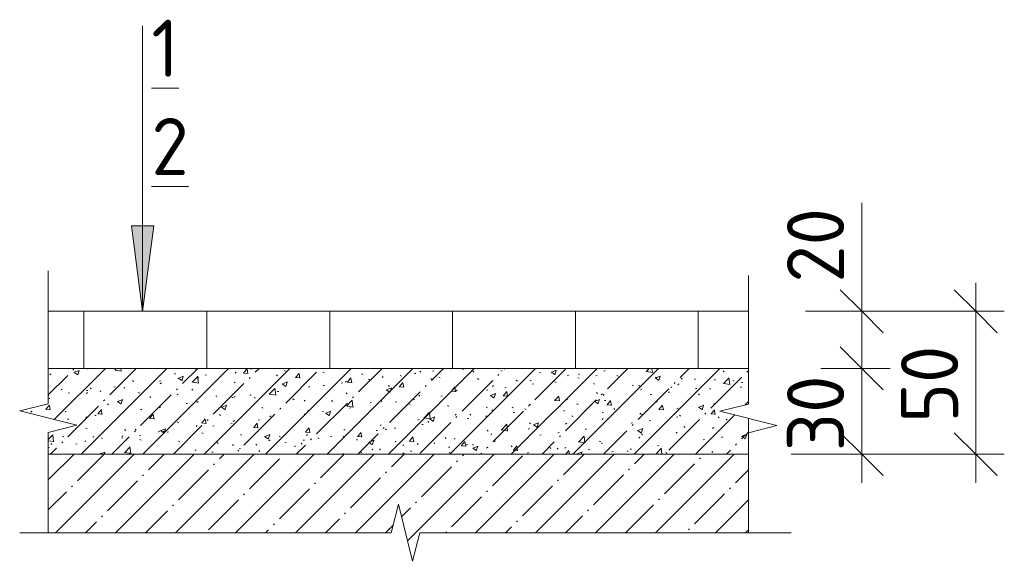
# Model space of a CAD drawing. Header units: millimetres. Extents: x 786 to 42540, y -7760 to 3796.
# Tile 47 of 256: x 11327 to 11672, y 3383 to 3573. Entities that reach past the tile are written whole.
import ezdxf

# ---------------------------------------------------------------- set-up
doc = ezdxf.new("R2010")
doc.units = ezdxf.units.MM
for name, color, linetype, lineweight in [('A-ANNO-DIMS', 7, 'Continuous', 5), ('A-ANNO-DIMS-10', 7, 'Continuous', 5), ('A-ANNO-NOTE', 7, 'Continuous', 5), ('A-DETL', 7, 'Continuous', 25), ('A-DETL-GENF', 7, 'Continuous', 13), ('G-ANNO-TEXT', 7, 'Continuous', 5)]:
    doc.layers.add(name, color=color, linetype=linetype, lineweight=lineweight)
doc.styles.add('GOST Common_1', font='GOST_Common.ttf', dxfattribs={"height": 20})
doc.dimstyles.new('2_мм_1', dxfattribs={"dimscale": 304.8, "dimtxt": 20.1143, "dimasz": 0.049213, "dimexe": 0.032808, "dimexo": 0.049213, "dimgap": 0, "dimtad": 1, "dimdec": 0, "dimdsep": 46, "dimtxsty": 'GOST Common_1', "dimblk1": 'OBLIQUE', "dimblk2": 'OBLIQUE', "dimsah": 1, "dimcen": 0.09, "dimdle": 0.032808, "dimadec": 5, "dimazin": 2, "dimtfac": 1, "dimtdec": 4, "dimtix": 1, "dimtmove": 0, "dimatfit": 3, "dimfxl": 1, "dimtvp": 1, "dimtolj": 1, "dimtzin": 0, "dimarcsym": 2})
doc.dimstyles.new('2_мм_2', dxfattribs={"dimscale": 304.8, "dimtxt": 20.1143, "dimasz": 0.049213, "dimexe": 0.032808, "dimexo": 0.049213, "dimgap": 0, "dimtad": 1, "dimdec": 0, "dimdsep": 46, "dimtxsty": 'GOST Common_1', "dimblk1": 'OBLIQUE', "dimblk2": 'OBLIQUE', "dimsah": 1, "dimcen": 0.09, "dimdle": 0.032808, "dimadec": 5, "dimazin": 2, "dimtfac": 1, "dimtdec": 4, "dimtix": 1, "dimtmove": 1, "dimatfit": 3, "dimfxl": 1, "dimtvp": 1, "dimtolj": 1, "dimtzin": 0, "dimarcsym": 2})

# ---------------------------------------------------------------- blocks, each defined once
blk = doc.blocks.new('Линия разрыва - М 1_5-7463873-Пол_Тип 17_3_лестница_ копия 3')
at = {"layer": 'A-DETL-GENF', "lineweight": 5}
for p, q in [((1042.32, 3476), (1042.32, 3483.5)), ((1042.32, 3476), (1042.32, 3438.48)), ((1042.32, 3438.48), (1032.32, 3435.98)), ((1032.32, 3435.98), (1052.32, 3430.98)), ((1052.32, 3430.98), (1042.32, 3428.48)), ((1042.32, 3428.48), (1042.32, 3393.47))]:
    blk.add_line(p, q, dxfattribs=at)
blk = doc.blocks.new('Линия разрыва - М 1_5-5862311-Пол_Тип 17_3_лестница_ копия 3')
at = {"layer": 'A-DETL-GENF', "lineweight": 5}
for p, q in [((797.32, 3477.57), (797.32, 3485.07)), ((797.32, 3438.57), (797.32, 3477.57)), ((787.32, 3436.07), (797.32, 3438.57)), ((807.32, 3431.07), (787.32, 3436.07)), ((797.32, 3428.57), (807.32, 3431.07)), ((797.32, 3393.47), (797.32, 3428.57))]:
    blk.add_line(p, q, dxfattribs=at)
blk = doc.blocks.new('Линия разрыва - М 1_5-7504160-Пол_Тип 17_3_лестница_ копия 3')
at = {"layer": 'A-DETL-GENF', "lineweight": 5}
for p, q in [((919.82, 3403.47), (917.32, 3393.47)), ((924.82, 3383.47), (919.82, 3403.47)), ((794.82, 3393.47), (787.32, 3393.47)), ((917.32, 3393.47), (794.82, 3393.47)), ((927.32, 3393.47), (924.82, 3383.47)), ((1049.82, 3393.47), (927.32, 3393.47)), ((1049.82, 3393.47), (1057.32, 3393.47))]:
    blk.add_line(p, q, dxfattribs=at)
blk = doc.blocks.new('Стрелка 15гр_черная - Стрелка 15гр_ черная-5862130-Пол_Тип 17_3_лестница_ копия 3')
at = {"layer": 'A-ANNO-NOTE'}
blk.add_hatch(color=256, dxfattribs=at).paths.add_polyline_path([(826.39, 3500.89), (834.29, 3500.89), (830.34, 3470.89)])
for p, q in [((830.34, 3470.89), (830.34, 3570.89)), ((830.34, 3470.89), (826.39, 3500.89)), ((826.39, 3500.89), (834.29, 3500.89)), ((826.39, 3500.89), (830.34, 3470.89)), ((834.29, 3500.89), (826.39, 3500.89)), ((830.34, 3470.89), (834.29, 3500.89)), ((830.34, 3470.89), (834.29, 3500.89))]:
    blk.add_line(p, q, dxfattribs=at)
blk = doc.blocks.new('DIMBLOCK30-Пол_Тип 17_3_лестница_ копия 3')
at = {"layer": 'A-ANNO-DIMS-10', "transparency": 16777216}
for p, q in [((11621.8, 3508.95), (11621.8, 3470.99)), ((11621.8, 3480.97), (11621.8, 3450.97)), ((11607.55, 3470.97), (11631.8, 3470.97)), ((11621.8, 3470.97), (11607.55, 3470.97)), ((11621.8, 3470.99), (11621.8, 3460.97)), ((11607.55, 3450.97), (11631.8, 3450.97)), ((11621.8, 3450.97), (11607.55, 3450.97))]:
    blk.add_line(p, q, dxfattribs=at)
at = {"layer": 'A-ANNO-DIMS-10', "lineweight": 25, "transparency": 16777216}
for p, q in [((11621.8, 3470.97), (11614.3, 3478.47)), ((11621.8, 3470.97), (11629.3, 3463.47)), ((11621.8, 3450.97), (11614.3, 3458.47)), ((11621.8, 3450.97), (11629.3, 3443.47))]:
    blk.add_line(p, q, dxfattribs=at)
at = {"layer": 'A-ANNO-DIMS-10', "color": 0, "transparency": 16777216, "insert": (11595.66, 3480.99), "char_height": 20, "width": 33.5466, "attachment_point": 1, "rotation": 90, "line_spacing_factor": 1.022761, "style": 'GOST Common_1'}
blk.add_mtext('20', dxfattribs=at)
blk = doc.blocks.new('_Oblique')
at = {"color": 0, "linetype": 'ByBlock', "lineweight": -2}
blk.add_line((-0.5, -0.5), (0.5, 0.5), dxfattribs=at)
blk = doc.blocks.new('DIMBLOCK31-Пол_Тип 17_3_лестница_ копия 3')
at = {"layer": 'A-ANNO-DIMS-10', "lineweight": 25, "transparency": 16777216}
for p, q in [((11621.8, 3450.97), (11614.3, 3458.47)), ((11621.8, 3450.97), (11629.3, 3443.47)), ((11621.8, 3420.97), (11614.3, 3428.47)), ((11621.8, 3420.97), (11629.3, 3413.47))]:
    blk.add_line(p, q, dxfattribs=at)
at = {"layer": 'A-ANNO-DIMS-10', "transparency": 16777216}
for p, q in [((11607.55, 3450.97), (11631.8, 3450.97)), ((11621.8, 3450.97), (11607.55, 3450.97)), ((11621.8, 3450.97), (11621.8, 3410.97)), ((11597.16, 3420.97), (11631.8, 3420.97)), ((11621.8, 3420.97), (11597.16, 3420.97))]:
    blk.add_line(p, q, dxfattribs=at)
at = {"layer": 'A-ANNO-DIMS-10', "color": 0, "transparency": 16777216, "insert": (11595.66, 3421.99), "char_height": 20, "width": 33.5466, "attachment_point": 1, "rotation": 90, "line_spacing_factor": 1.022761, "style": 'GOST Common_1'}
blk.add_mtext('30', dxfattribs=at)
blk = doc.blocks.new('DIMBLOCK32-Пол_Тип 17_3_лестница_ копия 3')
at = {"layer": 'A-ANNO-DIMS-10', "transparency": 16777216}
for p, q in [((11661.7, 3410.97), (11661.7, 3480.97)), ((11602.16, 3470.97), (11671.7, 3470.97)), ((11661.7, 3470.97), (11602.16, 3470.97)), ((11597.16, 3420.97), (11671.7, 3420.97)), ((11661.7, 3420.97), (11597.16, 3420.97))]:
    blk.add_line(p, q, dxfattribs=at)
at = {"layer": 'A-ANNO-DIMS-10', "lineweight": 25, "transparency": 16777216}
for p, q in [((11661.7, 3470.97), (11654.2, 3478.47)), ((11661.7, 3470.97), (11669.2, 3463.47)), ((11661.7, 3420.97), (11654.2, 3428.47)), ((11661.7, 3420.97), (11669.2, 3413.47))]:
    blk.add_line(p, q, dxfattribs=at)
at = {"layer": 'A-ANNO-DIMS-10', "color": 0, "transparency": 16777216, "insert": (11635.56, 3431.99), "char_height": 20, "width": 33.5466, "attachment_point": 1, "rotation": 90, "line_spacing_factor": 1.022761, "style": 'GOST Common_1'}
blk.add_mtext('50', dxfattribs=at)

msp = doc.modelspace()

# ---------------------------------------------------------------- hatches: boundary and pattern name
at = {"layer": 'A-DETL-GENF', "lineweight": 5}
h = msp.add_hatch(dxfattribs=at)
h.set_pattern_fill('FP_2', color=256, style=0, pattern_type=2)
h.set_pattern_definition([(45, (10539.84, 0), (-10.74944, 10.74944), [15.202, -2.534, 0.507, -2.534]), (45, (10539.84, 10.743), (-10.74944, 10.74944), []), (50, (10539.84, 0), (18.17249, -1.59005), [1.9, -20.903]), (355, (10539.84, 0), (-3.51537, 19.05791), [1.52, -16.722]), (100.451, (10541.354, -0.132), (14.65764, 17.4676), [1.615, -17.764]), (46.184, (10539.84, 5.067), (27.04027, -4.19391), [2.85, -31.354]), (96.636, (10542.093, 4.718), (23.6805, 24.6809), [2.422, -26.647]), (351.184, (10539.84, 5.067), (23.68146, 24.68113), [2.28, -25.083]), (21, (10542.374, 3.8), (15.123144, -10.20089), [1.9, -20.903]), (326, (10542.374, 3.8), (6.16484, 18.37271), [1.52, -16.722]), (71.451, (10543.634, 2.95), (21.28832, 8.17134), [1.615, -17.764]), (37.5, (10539.84, 0), (0.308063, 8.434498), [0.478, -16.042, 0.478, -16.498, -16.785]), (37.5, (10539.84, 0), (0.308063, 8.434498), [-33.495, 0.478, -16.308]), (7.5, (10539.84, 0), (6.665607, 9.993532), [0.478, -9.201, 0.478, -15.662, -6.397]), (7.5, (10539.84, 0), (6.665607, 9.993532), [-25.818, 0.478, -5.92]), (327.5, (10534.19, 0), (13.525065, -0.571517), [0.478, -5.856, 0.478, -19.285, -26.223]), (327.5, (10534.19, 0), (13.525065, -0.571517), [-26.097, 0.478, -25.746]), (317.5, (10531.656, 0), (14.7753, 2.536293), [0.478, -7.757, 0.478, -12.647, -18.622]), (317.5, (10531.656, 0), (14.7753, 2.536293), [-21.359, 0.478, -18.145])])
h.paths.add_polyline_path([(11572.16, 3420.97), (11582.16, 3420.97), (11582.16, 3433.48), (11572.16, 3435.98), (11582.16, 3438.48), (11582.16, 3450.97), (11337.16, 3450.97), (11337.16, 3438.57), (11327.16, 3436.07), (11347.16, 3431.07), (11337.16, 3428.57), (11337.16, 3420.97), (11347.3, 3420.97)])
h = msp.add_hatch(dxfattribs=at)
h.set_pattern_fill('FP_1', color=256, style=0, pattern_type=2)
h.set_pattern_definition([(45, (10539.84, 0), (-10.500536, 10.500536), [14.85, -2.475, 0.495, -2.475]), (45, (10539.84, 10.494), (-10.500536, 10.500536), [])])
h.paths.add_polyline_path([(11464.66, 3383.47), (11467.16, 3393.47), (11582.16, 3393.47), (11582.16, 3420.97), (11337.16, 3420.97), (11337.16, 3393.47), (11457.16, 3393.47), (11459.66, 3403.47), (11462.79, 3390.97)])

# ---------------------------------------------------------------- linework, layer by layer
at = {"layer": 'A-DETL', "lineweight": 5}
for p, q in [((11582.16, 3470.97), (11337.16, 3470.97)), ((11349.63, 3470.97), (11349.63, 3450.97)), ((11392.63, 3470.97), (11392.63, 3450.97)), ((11435.63, 3470.97), (11435.63, 3450.97)), ((11478.63, 3470.97), (11478.63, 3450.97)), ((11521.63, 3470.97), (11521.63, 3450.97)), ((11564.63, 3470.97), (11564.63, 3450.97)), ((11582.16, 3428.48), (11582.16, 3433.48)), ((11337.16, 3420.97), (11582.16, 3420.97))]:
    msp.add_line(p, q, dxfattribs=at)
at = {"layer": 'A-DETL', "lineweight": 13}
for p, q in [((11337.16, 3463.5), (11337.16, 3453.5)), ((11337.16, 3450.97), (11582.16, 3450.97))]:
    msp.add_line(p, q, dxfattribs=at)

# ---------------------------------------------------------------- block references
at = {"layer": 'A-ANNO-NOTE'}
msp.add_blockref('Стрелка 15гр_черная - Стрелка 15гр_ черная-5862130-Пол_Тип 17_3_лестница_ копия 3', (10539.84, 0), dxfattribs=at)
at = {"layer": 'A-DETL-GENF'}
for name in ['Линия разрыва - М 1_5-5862311-Пол_Тип 17_3_лестница_ копия 3', 'Линия разрыва - М 1_5-7463873-Пол_Тип 17_3_лестница_ копия 3', 'Линия разрыва - М 1_5-7504160-Пол_Тип 17_3_лестница_ копия 3']:
    msp.add_blockref(name, (10539.84, 0), dxfattribs=at)

# ---------------------------------------------------------------- texts
at = {"layer": 'G-ANNO-TEXT', "char_height": 20, "attachment_point": 1, "style": 'GOST Common_1'}
for s, insert, width in [('\\L\\fGOST Common|b0|i0|c204|p34|;\\L1', (11373.25, 3573.01), 12.0253), ('\\L\\fGOST Common|b0|i0|c204|p34|;\\L2', (11373.25, 3538.61), 17.6371)]:
    msp.add_mtext(s, dxfattribs=dict(at, insert=insert, width=width))

# ---------------------------------------------------------------- dimensions: what is measured, and where the dimension line sits
at = {"layer": 'A-ANNO-DIMS'}
dim = msp.add_linear_dim(base=(11621.8, 3450.97), p1=(11592.55, 3470.97), p2=(11592.55, 3450.97), angle=90, dimstyle='2_мм_2', override={"dimpost": '<>', "dimfxl": 20}, dxfattribs=at)
dim.commit()
dim.dimension.update_dxf_attribs({"geometry": 'DIMBLOCK30-Пол_Тип 17_3_лестница_ копия 3', "text_midpoint": (11609, 3497.77), "dimtype": 160, "text_rotation": 90})
for base, p1, p2, override, picture, middle in [((11661.7, 3470.97), (11582.16, 3420.97), (11587.16, 3470.97), {"dimpost": '<>', "dimfxl": 50.249378}, 'DIMBLOCK32-Пол_Тип 17_3_лестница_ копия 3', (11651.7, 3445.97)), ((11621.8, 3420.97), (11592.55, 3450.97), (11582.16, 3420.97), {"dimpost": '<>', "dimfxl": 31.748908}, 'DIMBLOCK31-Пол_Тип 17_3_лестница_ копия 3', (11611.8, 3435.97))]:
    dim = msp.add_linear_dim(base=base, p1=p1, p2=p2, angle=90, dimstyle='2_мм_1', override=override, dxfattribs=at)
    dim.commit()
    dim.dimension.update_dxf_attribs({"geometry": picture, "text_midpoint": middle})

doc.saveas('drawing.dxf')
